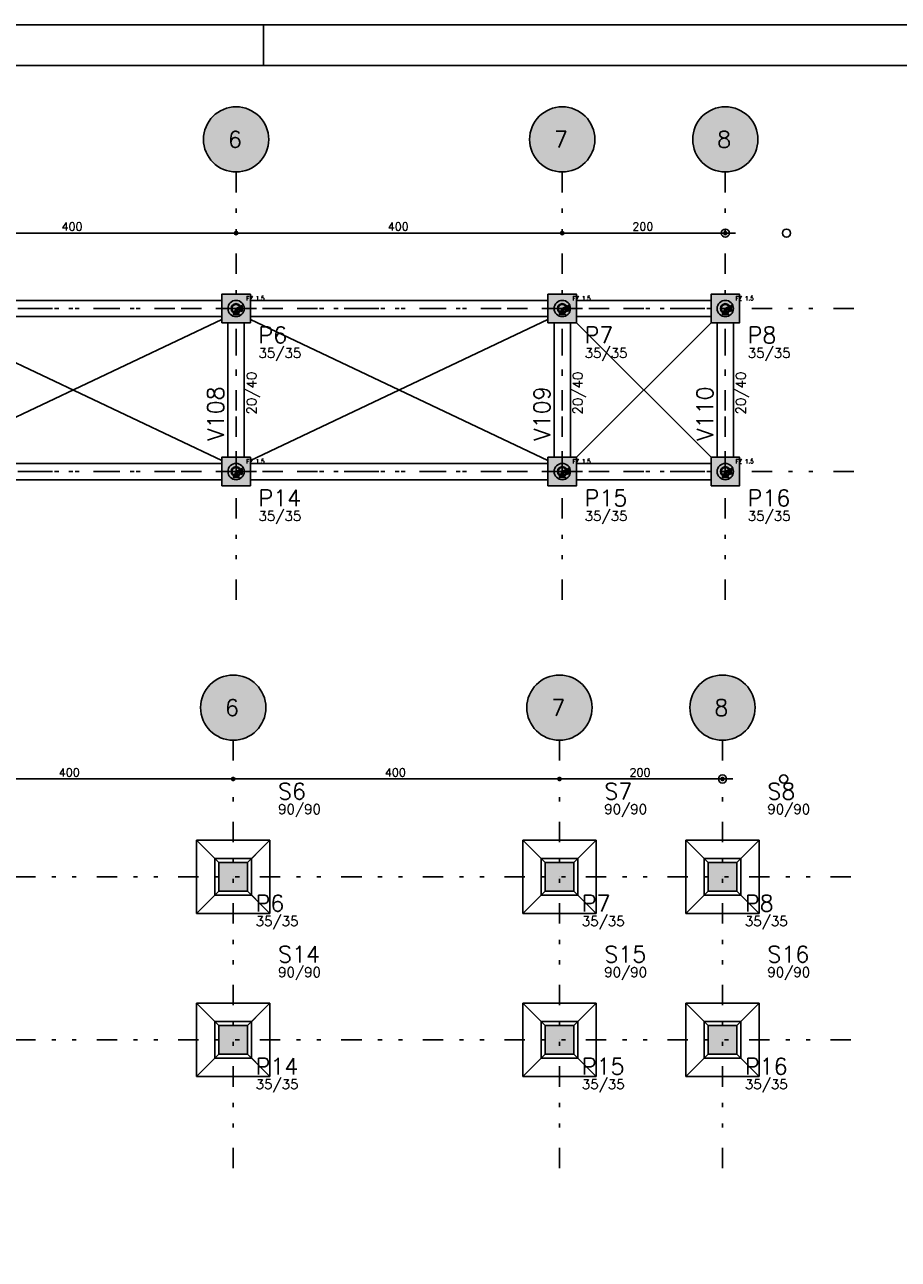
# Model space of a CAD drawing. Extents: x 0 to 84.1, y 0 to 59.4.
# Tile 5 of 6: x 41.2 to 62.7, y 29.1 to 59.4. Entities that reach past the tile are written whole.
import ezdxf

# ---------------------------------------------------------------- set-up
doc = ezdxf.new("R2010")
doc.units = 0
doc.header["$MEASUREMENT"] = 0
doc.linetypes.add('ESTILO_TQS_0003', pattern=[1.5, 0.5, -0.4, 0.1, -0.5])
doc.linetypes.add('ESTILO_TQS_0004', pattern=[2, 0.5, -0.4, 0.1, -0.4, 0.1, -0.5])
for name, color, linetype in [('1', 1, 'CONTINUOUS'), ('2', 2, 'CONTINUOUS'), ('3', 3, 'CONTINUOUS'), ('4', 4, 'CONTINUOUS'), ('6', 6, 'CONTINUOUS'), ('9', 9, 'CONTINUOUS')]:
    doc.layers.add(name, color=color, linetype=linetype)
doc.styles.get("Standard").update_dxf_attribs({"font": 'ROMANS.SHX'})

msp = doc.modelspace()

# ---------------------------------------------------------------- linework, layer by layer
at = {"layer": '1', "linetype": 'ESTILO_TQS_0004'}
for p, q in [((46.43, 55.786), (46.43, 45.086)), ((54.43, 55.786), (54.43, 45.086)), ((58.43, 55.786), (58.43, 45.086)), ((7.08, 52.436), (61.78, 52.436)), ((7.08, 48.436), (61.78, 48.436)), ((46.361, 41.842), (46.361, 31.142)), ((54.361, 41.842), (54.361, 31.142)), ((58.361, 41.842), (58.361, 31.142)), ((7.011, 38.492), (61.711, 38.492)), ((7.011, 34.492), (61.711, 34.492))]:
    msp.add_line(p, q, dxfattribs=at)
at = {"layer": '1', "linetype": 'Continuous'}
for p, q in [((38.18, 54.286), (46.68, 54.286)), ((46.18, 54.286), (54.68, 54.286)), ((46.43, 54.286), (46.43, 54.286)), ((46.43, 54.286), (46.43, 54.286)), ((54.18, 54.286), (58.68, 54.286)), ((54.43, 54.286), (54.43, 54.286)), ((54.43, 54.286), (54.43, 54.286)), ((58.43, 54.286), (58.43, 54.286)), ((46.43, 52.436), (46.43, 52.436)), ((54.43, 52.436), (54.43, 52.436)), ((58.43, 52.436), (58.43, 52.436)), ((46.43, 48.436), (46.43, 48.436)), ((54.43, 48.436), (54.43, 48.436)), ((58.43, 48.436), (58.43, 48.436)), ((38.111, 40.892), (46.611, 40.892)), ((46.111, 40.892), (54.611, 40.892)), ((46.361, 40.892), (46.361, 40.892)), ((46.361, 40.892), (46.361, 40.892)), ((54.111, 40.892), (58.611, 40.892)), ((54.361, 40.892), (54.361, 40.892)), ((54.361, 40.892), (54.361, 40.892)), ((58.361, 40.892), (58.361, 40.892)), ((46.011, 38.842), (45.811, 39.042)), ((46.711, 38.842), (46.911, 39.042)), ((54.011, 38.842), (53.811, 39.042)), ((54.711, 38.842), (54.911, 39.042)), ((58.011, 38.842), (57.811, 39.042)), ((58.711, 38.842), (58.911, 39.042)), ((46.361, 38.492), (46.361, 38.492)), ((46.361, 38.492), (46.361, 38.492)), ((54.361, 38.492), (54.361, 38.492)), ((54.361, 38.492), (54.361, 38.492)), ((58.361, 38.492), (58.361, 38.492)), ((58.361, 38.492), (58.361, 38.492)), ((46.011, 38.142), (45.811, 37.942)), ((46.711, 38.142), (46.911, 37.942)), ((54.011, 38.142), (53.811, 37.942)), ((54.711, 38.142), (54.911, 37.942)), ((58.011, 38.142), (57.811, 37.942)), ((58.711, 38.142), (58.911, 37.942)), ((46.011, 34.842), (45.811, 35.042)), ((46.711, 34.842), (46.911, 35.042)), ((54.011, 34.842), (53.811, 35.042)), ((54.711, 34.842), (54.911, 35.042)), ((58.011, 34.842), (57.811, 35.042)), ((58.711, 34.842), (58.911, 35.042)), ((46.361, 34.492), (46.361, 34.492)), ((46.361, 34.492), (46.361, 34.492)), ((54.361, 34.492), (54.361, 34.492)), ((54.361, 34.492), (54.361, 34.492)), ((58.361, 34.492), (58.361, 34.492)), ((58.361, 34.492), (58.361, 34.492)), ((46.011, 34.142), (45.811, 33.942)), ((46.711, 34.142), (46.911, 33.942)), ((54.011, 34.142), (53.811, 33.942)), ((54.711, 34.142), (54.911, 33.942)), ((58.011, 34.142), (57.811, 33.942)), ((58.711, 34.142), (58.911, 33.942))]:
    msp.add_line(p, q, dxfattribs=at)
at = {"layer": '1', "linetype": 'ESTILO_TQS_0003'}
for p, q in [((38.43, 52.436), (46.43, 52.436)), ((46.43, 52.436), (54.43, 52.436)), ((46.43, 48.436), (46.43, 52.436)), ((54.43, 52.436), (58.43, 52.436)), ((54.43, 48.436), (54.43, 52.436)), ((58.43, 48.436), (58.43, 52.436)), ((38.43, 48.436), (46.43, 48.436)), ((46.43, 48.436), (54.43, 48.436)), ((54.43, 48.436), (58.43, 48.436))]:
    msp.add_line(p, q, dxfattribs=at)
at = {"layer": '1', "linetype": 'Continuous'}
for points in [[(46.08, 52.636), (38.78, 52.636)], [(46.355, 52.286), (46.505, 52.286), (46.43, 52.436), (46.355, 52.286)], [(46.58, 52.361), (46.58, 52.511), (46.43, 52.436), (46.58, 52.361)], [(54.08, 52.636), (46.78, 52.636)], [(54.355, 52.286), (54.505, 52.286), (54.43, 52.436), (54.355, 52.286)], [(54.58, 52.361), (54.58, 52.511), (54.43, 52.436), (54.58, 52.361)], [(58.08, 52.636), (54.78, 52.636)], [(58.355, 52.286), (58.505, 52.286), (58.43, 52.436), (58.355, 52.286)], [(58.58, 52.361), (58.58, 52.511), (58.43, 52.436), (58.58, 52.361)], [(38.78, 52.236), (46.08, 52.236)], [(46.78, 52.236), (54.08, 52.236)], [(54.78, 52.236), (58.08, 52.236)], [(46.23, 52.086), (46.23, 48.786)], [(46.63, 48.786), (46.63, 52.086)], [(54.23, 52.086), (54.23, 48.786)], [(54.63, 48.786), (54.63, 52.086)], [(58.23, 52.086), (58.23, 48.786)], [(58.63, 48.786), (58.63, 52.086)], [(46.08, 48.636), (38.78, 48.636)], [(46.58, 48.361), (46.58, 48.511), (46.43, 48.436), (46.58, 48.361)], [(54.08, 48.636), (46.78, 48.636)], [(54.58, 48.361), (54.58, 48.511), (54.43, 48.436), (54.58, 48.361)], [(58.08, 48.636), (54.78, 48.636)], [(58.58, 48.361), (58.58, 48.511), (58.43, 48.436), (58.58, 48.361)], [(38.78, 48.236), (46.08, 48.236)], [(46.355, 48.286), (46.505, 48.286), (46.43, 48.436), (46.355, 48.286)], [(46.78, 48.236), (54.08, 48.236)], [(54.355, 48.286), (54.505, 48.286), (54.43, 48.436), (54.355, 48.286)], [(54.78, 48.236), (58.08, 48.236)], [(58.355, 48.286), (58.505, 48.286), (58.43, 48.436), (58.355, 48.286)], [(47.261, 39.392), (45.461, 39.392)], [(45.461, 39.392), (45.461, 37.592)], [(45.911, 38.942), (45.461, 39.392)], [(46.811, 38.942), (47.261, 39.392)], [(47.261, 37.592), (47.261, 39.392)], [(55.261, 39.392), (53.461, 39.392)], [(53.461, 39.392), (53.461, 37.592)], [(53.911, 38.942), (53.461, 39.392)], [(54.811, 38.942), (55.261, 39.392)], [(55.261, 37.592), (55.261, 39.392)], [(59.261, 39.392), (57.461, 39.392)], [(57.461, 39.392), (57.461, 37.592)], [(57.911, 38.942), (57.461, 39.392)], [(58.811, 38.942), (59.261, 39.392)], [(59.261, 37.592), (59.261, 39.392)], [(45.911, 38.042), (46.811, 38.042), (46.811, 38.942), (45.911, 38.942), (45.911, 38.042)], [(53.911, 38.042), (54.811, 38.042), (54.811, 38.942), (53.911, 38.942), (53.911, 38.042)], [(57.911, 38.042), (58.811, 38.042), (58.811, 38.942), (57.911, 38.942), (57.911, 38.042)], [(45.911, 38.042), (45.461, 37.592)], [(46.811, 38.042), (47.261, 37.592)], [(53.911, 38.042), (53.461, 37.592)], [(54.811, 38.042), (55.261, 37.592)], [(57.911, 38.042), (57.461, 37.592)], [(58.811, 38.042), (59.261, 37.592)], [(45.461, 37.592), (47.261, 37.592)], [(53.461, 37.592), (55.261, 37.592)], [(57.461, 37.592), (59.261, 37.592)], [(47.261, 35.392), (45.461, 35.392)], [(45.461, 35.392), (45.461, 33.592)], [(45.911, 34.942), (45.461, 35.392)], [(46.811, 34.942), (47.261, 35.392)], [(47.261, 33.592), (47.261, 35.392)], [(55.261, 35.392), (53.461, 35.392)], [(53.461, 35.392), (53.461, 33.592)], [(53.911, 34.942), (53.461, 35.392)], [(54.811, 34.942), (55.261, 35.392)], [(55.261, 33.592), (55.261, 35.392)], [(59.261, 35.392), (57.461, 35.392)], [(57.461, 35.392), (57.461, 33.592)], [(57.911, 34.942), (57.461, 35.392)], [(58.811, 34.942), (59.261, 35.392)], [(59.261, 33.592), (59.261, 35.392)], [(45.911, 34.042), (46.811, 34.042), (46.811, 34.942), (45.911, 34.942), (45.911, 34.042)], [(53.911, 34.042), (54.811, 34.042), (54.811, 34.942), (53.911, 34.942), (53.911, 34.042)], [(57.911, 34.042), (58.811, 34.042), (58.811, 34.942), (57.911, 34.942), (57.911, 34.042)], [(45.911, 34.042), (45.461, 33.592)], [(46.811, 34.042), (47.261, 33.592)], [(53.911, 34.042), (53.461, 33.592)], [(54.811, 34.042), (55.261, 33.592)], [(57.911, 34.042), (57.461, 33.592)], [(58.811, 34.042), (59.261, 33.592)], [(45.461, 33.592), (47.261, 33.592)], [(53.461, 33.592), (55.261, 33.592)], [(57.461, 33.592), (59.261, 33.592)]]:
    msp.add_lwpolyline(points, dxfattribs=at)
for centre, radius in [((46.43, 54.286), 0.04), ((46.43, 54.286), 0.04), ((46.43, 54.286), 0.02), ((46.43, 54.286), 0.02), ((54.43, 54.286), 0.04), ((54.43, 54.286), 0.04), ((54.43, 54.286), 0.02), ((54.43, 54.286), 0.02), ((58.43, 54.286), 0.1), ((58.43, 54.286), 0.04), ((58.43, 54.286), 0.02), ((59.93, 54.286), 0.1), ((46.43, 52.436), 0.2), ((46.43, 52.436), 0.12), ((46.43, 52.436), 0.12), ((46.43, 52.436), 0.1), ((54.43, 52.436), 0.2), ((54.43, 52.436), 0.12), ((54.43, 52.436), 0.12), ((54.43, 52.436), 0.1), ((58.43, 52.436), 0.2), ((58.43, 52.436), 0.12), ((58.43, 52.436), 0.12), ((58.43, 52.436), 0.1), ((46.43, 48.436), 0.2), ((46.43, 48.436), 0.12), ((46.43, 48.436), 0.12), ((46.43, 48.436), 0.1), ((54.43, 48.436), 0.2), ((54.43, 48.436), 0.12), ((54.43, 48.436), 0.12), ((54.43, 48.436), 0.1), ((58.43, 48.436), 0.2), ((58.43, 48.436), 0.12), ((58.43, 48.436), 0.12), ((58.43, 48.436), 0.1), ((46.361, 40.892), 0.04), ((46.361, 40.892), 0.04), ((46.361, 40.892), 0.02), ((46.361, 40.892), 0.02), ((54.361, 40.892), 0.04), ((54.361, 40.892), 0.04), ((54.361, 40.892), 0.02), ((54.361, 40.892), 0.02), ((58.361, 40.892), 0.1), ((58.361, 40.892), 0.04), ((58.361, 40.892), 0.02), ((59.861, 40.892), 0.1)]:
    msp.add_circle(centre, radius, dxfattribs=at)
at = {"layer": '2', "linetype": 'Continuous'}
for p, q in [((84.1, 59.4), (0, 59.4)), ((47.1, 58.4), (47.1, 59.4)), ((38.78, 48.707), (46.08, 52.165)), ((38.78, 52.165), (46.08, 48.707)), ((46.78, 48.707), (54.08, 52.165)), ((46.78, 52.165), (54.08, 48.707)), ((54.78, 48.786), (58.08, 52.086)), ((54.78, 52.086), (58.08, 48.786))]:
    msp.add_line(p, q, dxfattribs=at)
msp.add_lwpolyline([(83.1, 1), (2.5, 1), (2.5, 58.4), (83.1, 58.4), (83.1, 1)], dxfattribs=at)
for centre in [(46.43, 56.586), (54.43, 56.586), (58.43, 56.586), (46.361, 42.642), (54.361, 42.642), (58.361, 42.642)]:
    msp.add_circle(centre, 0.8, dxfattribs=at)
at = {"layer": '6', "linetype": 'Continuous'}
for points in [[(46.08, 52.086), (46.78, 52.086), (46.78, 52.786), (46.08, 52.786), (46.08, 52.086)], [(54.08, 52.086), (54.78, 52.086), (54.78, 52.786), (54.08, 52.786), (54.08, 52.086)], [(58.08, 52.086), (58.78, 52.086), (58.78, 52.786), (58.08, 52.786), (58.08, 52.086)], [(46.08, 48.086), (46.78, 48.086), (46.78, 48.786), (46.08, 48.786), (46.08, 48.086)], [(54.08, 48.086), (54.78, 48.086), (54.78, 48.786), (54.08, 48.786), (54.08, 48.086)], [(58.08, 48.086), (58.78, 48.086), (58.78, 48.786), (58.08, 48.786), (58.08, 48.086)], [(46.011, 38.142), (46.711, 38.142), (46.711, 38.842), (46.011, 38.842), (46.011, 38.142)], [(54.011, 38.142), (54.711, 38.142), (54.711, 38.842), (54.011, 38.842), (54.011, 38.142)], [(58.011, 38.142), (58.711, 38.142), (58.711, 38.842), (58.011, 38.842), (58.011, 38.142)], [(46.011, 34.142), (46.711, 34.142), (46.711, 34.842), (46.011, 34.842), (46.011, 34.142)], [(54.011, 34.142), (54.711, 34.142), (54.711, 34.842), (54.011, 34.842), (54.011, 34.142)], [(58.011, 34.142), (58.711, 34.142), (58.711, 34.842), (58.011, 34.842), (58.011, 34.142)]]:
    msp.add_lwpolyline(points, dxfattribs=at)
at = {"layer": '9', "linetype": 'Continuous'}
for points in [[(47.23, 56.586), (46.062, 57.296), (45.969, 57.24)], [(47.23, 56.586), (46.162, 57.34), (46.062, 57.296)], [(47.23, 56.586), (46.267, 57.369), (46.162, 57.34)], [(47.23, 56.586), (46.375, 57.384), (46.267, 57.369)], [(47.23, 56.586), (46.485, 57.384), (46.375, 57.384)], [(47.23, 56.586), (46.593, 57.369), (46.485, 57.384)], [(47.23, 56.586), (46.698, 57.34), (46.593, 57.369)], [(47.23, 56.586), (46.798, 57.296), (46.698, 57.34)], [(47.23, 56.586), (46.891, 57.24), (46.798, 57.296)], [(55.23, 56.586), (54.062, 57.296), (53.969, 57.24)], [(55.23, 56.586), (54.162, 57.34), (54.062, 57.296)], [(55.23, 56.586), (54.267, 57.369), (54.162, 57.34)], [(55.23, 56.586), (54.375, 57.384), (54.267, 57.369)], [(55.23, 56.586), (54.485, 57.384), (54.375, 57.384)], [(55.23, 56.586), (54.593, 57.369), (54.485, 57.384)], [(55.23, 56.586), (54.698, 57.34), (54.593, 57.369)], [(55.23, 56.586), (54.798, 57.296), (54.698, 57.34)], [(55.23, 56.586), (54.891, 57.24), (54.798, 57.296)], [(59.23, 56.586), (58.062, 57.296), (57.969, 57.24)], [(59.23, 56.586), (58.162, 57.34), (58.062, 57.296)], [(59.23, 56.586), (58.267, 57.369), (58.162, 57.34)], [(59.23, 56.586), (58.375, 57.384), (58.267, 57.369)], [(59.23, 56.586), (58.485, 57.384), (58.375, 57.384)], [(59.23, 56.586), (58.593, 57.369), (58.485, 57.384)], [(59.23, 56.586), (58.698, 57.34), (58.593, 57.369)], [(59.23, 56.586), (58.798, 57.296), (58.698, 57.34)], [(59.23, 56.586), (58.891, 57.24), (58.798, 57.296)], [(47.23, 56.586), (45.746, 57.002), (45.696, 56.905)], [(47.23, 56.586), (45.809, 57.091), (45.746, 57.002)], [(47.23, 56.586), (45.884, 57.171), (45.809, 57.091)], [(47.23, 56.586), (45.969, 57.24), (45.884, 57.171)], [(47.23, 56.586), (46.976, 57.171), (46.891, 57.24)], [(47.23, 56.586), (47.051, 57.091), (46.976, 57.171)], [(47.23, 56.586), (47.114, 57.002), (47.051, 57.091)], [(47.23, 56.586), (47.164, 56.905), (47.114, 57.002)], [(55.23, 56.586), (53.746, 57.002), (53.696, 56.905)], [(55.23, 56.586), (53.809, 57.091), (53.746, 57.002)], [(55.23, 56.586), (53.884, 57.171), (53.809, 57.091)], [(55.23, 56.586), (53.969, 57.24), (53.884, 57.171)], [(55.23, 56.586), (54.976, 57.171), (54.891, 57.24)], [(55.23, 56.586), (55.051, 57.091), (54.976, 57.171)], [(55.23, 56.586), (55.114, 57.002), (55.051, 57.091)], [(55.23, 56.586), (55.164, 56.905), (55.114, 57.002)], [(59.23, 56.586), (57.746, 57.002), (57.696, 56.905)], [(59.23, 56.586), (57.809, 57.091), (57.746, 57.002)], [(59.23, 56.586), (57.884, 57.171), (57.809, 57.091)], [(59.23, 56.586), (57.969, 57.24), (57.884, 57.171)], [(59.23, 56.586), (58.976, 57.171), (58.891, 57.24)], [(59.23, 56.586), (59.051, 57.091), (58.976, 57.171)], [(59.23, 56.586), (59.114, 57.002), (59.051, 57.091)], [(59.23, 56.586), (59.164, 56.905), (59.114, 57.002)], [(47.23, 56.586), (45.637, 56.695), (45.63, 56.586)], [(47.23, 56.586), (45.66, 56.802), (45.637, 56.695)], [(47.23, 56.586), (45.696, 56.905), (45.66, 56.802)], [(47.23, 56.586), (47.2, 56.802), (47.164, 56.905)], [(47.23, 56.586), (47.223, 56.695), (47.2, 56.802)], [(55.23, 56.586), (53.637, 56.695), (53.63, 56.586)], [(55.23, 56.586), (53.66, 56.802), (53.637, 56.695)], [(55.23, 56.586), (53.696, 56.905), (53.66, 56.802)], [(55.23, 56.586), (55.2, 56.802), (55.164, 56.905)], [(55.23, 56.586), (55.223, 56.695), (55.2, 56.802)], [(59.23, 56.586), (57.637, 56.695), (57.63, 56.586)], [(59.23, 56.586), (57.66, 56.802), (57.637, 56.695)], [(59.23, 56.586), (57.696, 56.905), (57.66, 56.802)], [(59.23, 56.586), (59.2, 56.802), (59.164, 56.905)], [(59.23, 56.586), (59.223, 56.695), (59.2, 56.802)], [(47.23, 56.586), (45.63, 56.586), (45.637, 56.477)], [(47.23, 56.586), (45.637, 56.477), (45.66, 56.37)], [(47.23, 56.586), (45.66, 56.37), (45.696, 56.267)], [(47.23, 56.586), (45.696, 56.267), (45.746, 56.17)], [(47.23, 56.586), (45.746, 56.17), (45.809, 56.081)], [(47.23, 56.586), (45.809, 56.081), (45.884, 56.001)], [(47.23, 56.586), (45.884, 56.001), (45.969, 55.933)], [(47.23, 56.586), (45.969, 55.933), (46.062, 55.876)], [(47.23, 56.586), (46.062, 55.876), (46.162, 55.832)], [(47.23, 56.586), (46.162, 55.832), (46.267, 55.803)], [(47.23, 56.586), (46.267, 55.803), (46.375, 55.788)], [(47.23, 56.586), (46.375, 55.788), (46.485, 55.788)], [(47.23, 56.586), (46.485, 55.788), (46.593, 55.803)], [(47.23, 56.586), (46.593, 55.803), (46.698, 55.832)], [(47.23, 56.586), (46.698, 55.832), (46.798, 55.876)], [(47.23, 56.586), (46.798, 55.876), (46.891, 55.933)], [(47.23, 56.586), (46.891, 55.933), (46.976, 56.001)], [(47.23, 56.586), (46.976, 56.001), (47.051, 56.081)], [(47.23, 56.586), (47.051, 56.081), (47.114, 56.17)], [(47.23, 56.586), (47.114, 56.17), (47.164, 56.267)], [(47.23, 56.586), (47.164, 56.267), (47.2, 56.37)], [(47.23, 56.586), (47.2, 56.37), (47.223, 56.477)], [(47.23, 56.586), (47.223, 56.477), (47.23, 56.586)], [(55.23, 56.586), (53.63, 56.586), (53.637, 56.477)], [(55.23, 56.586), (53.637, 56.477), (53.66, 56.37)], [(55.23, 56.586), (53.66, 56.37), (53.696, 56.267)], [(55.23, 56.586), (53.696, 56.267), (53.746, 56.17)], [(55.23, 56.586), (53.746, 56.17), (53.809, 56.081)], [(55.23, 56.586), (53.809, 56.081), (53.884, 56.001)], [(55.23, 56.586), (53.884, 56.001), (53.969, 55.933)], [(55.23, 56.586), (53.969, 55.933), (54.062, 55.876)], [(55.23, 56.586), (54.062, 55.876), (54.162, 55.832)], [(55.23, 56.586), (54.162, 55.832), (54.267, 55.803)], [(55.23, 56.586), (54.267, 55.803), (54.375, 55.788)], [(55.23, 56.586), (54.375, 55.788), (54.485, 55.788)], [(55.23, 56.586), (54.485, 55.788), (54.593, 55.803)], [(55.23, 56.586), (54.593, 55.803), (54.698, 55.832)], [(55.23, 56.586), (54.698, 55.832), (54.798, 55.876)], [(55.23, 56.586), (54.798, 55.876), (54.891, 55.933)], [(55.23, 56.586), (54.891, 55.933), (54.976, 56.001)], [(55.23, 56.586), (54.976, 56.001), (55.051, 56.081)], [(55.23, 56.586), (55.051, 56.081), (55.114, 56.17)], [(55.23, 56.586), (55.114, 56.17), (55.164, 56.267)], [(55.23, 56.586), (55.164, 56.267), (55.2, 56.37)], [(55.23, 56.586), (55.2, 56.37), (55.223, 56.477)], [(55.23, 56.586), (55.223, 56.477), (55.23, 56.586)], [(59.23, 56.586), (57.63, 56.586), (57.637, 56.477)], [(59.23, 56.586), (57.637, 56.477), (57.66, 56.37)], [(59.23, 56.586), (57.66, 56.37), (57.696, 56.267)], [(59.23, 56.586), (57.696, 56.267), (57.746, 56.17)], [(59.23, 56.586), (57.746, 56.17), (57.809, 56.081)], [(59.23, 56.586), (57.809, 56.081), (57.884, 56.001)], [(59.23, 56.586), (57.884, 56.001), (57.969, 55.933)], [(59.23, 56.586), (57.969, 55.933), (58.062, 55.876)], [(59.23, 56.586), (58.062, 55.876), (58.162, 55.832)], [(59.23, 56.586), (58.162, 55.832), (58.267, 55.803)], [(59.23, 56.586), (58.267, 55.803), (58.375, 55.788)], [(59.23, 56.586), (58.375, 55.788), (58.485, 55.788)], [(59.23, 56.586), (58.485, 55.788), (58.593, 55.803)], [(59.23, 56.586), (58.593, 55.803), (58.698, 55.832)], [(59.23, 56.586), (58.698, 55.832), (58.798, 55.876)], [(59.23, 56.586), (58.798, 55.876), (58.891, 55.933)], [(59.23, 56.586), (58.891, 55.933), (58.976, 56.001)], [(59.23, 56.586), (58.976, 56.001), (59.051, 56.081)], [(59.23, 56.586), (59.051, 56.081), (59.114, 56.17)], [(59.23, 56.586), (59.114, 56.17), (59.164, 56.267)], [(59.23, 56.586), (59.164, 56.267), (59.2, 56.37)], [(59.23, 56.586), (59.2, 56.37), (59.223, 56.477)], [(59.23, 56.586), (59.223, 56.477), (59.23, 56.586)], [(46.08, 52.086), (46.78, 52.086), (46.78, 52.786)], [(46.08, 52.086), (46.78, 52.786), (46.08, 52.786)], [(46.08, 52.086), (46.08, 52.786), (46.08, 52.086)], [(54.08, 52.086), (54.78, 52.086), (54.78, 52.786)], [(54.08, 52.086), (54.78, 52.786), (54.08, 52.786)], [(54.08, 52.086), (54.08, 52.786), (54.08, 52.086)], [(58.08, 52.086), (58.78, 52.086), (58.78, 52.786)], [(58.08, 52.086), (58.78, 52.786), (58.08, 52.786)], [(58.08, 52.086), (58.08, 52.786), (58.08, 52.086)], [(46.355, 52.286), (46.505, 52.286), (46.43, 52.436)], [(46.355, 52.286), (46.43, 52.436), (46.355, 52.286)], [(46.58, 52.361), (46.58, 52.511), (46.43, 52.436)], [(46.58, 52.361), (46.43, 52.436), (46.58, 52.361)], [(54.355, 52.286), (54.505, 52.286), (54.43, 52.436)], [(54.355, 52.286), (54.43, 52.436), (54.355, 52.286)], [(54.58, 52.361), (54.58, 52.511), (54.43, 52.436)], [(54.58, 52.361), (54.43, 52.436), (54.58, 52.361)], [(58.355, 52.286), (58.505, 52.286), (58.43, 52.436)], [(58.355, 52.286), (58.43, 52.436), (58.355, 52.286)], [(58.58, 52.361), (58.58, 52.511), (58.43, 52.436)], [(58.58, 52.361), (58.43, 52.436), (58.58, 52.361)], [(46.08, 48.086), (46.78, 48.086), (46.78, 48.786)], [(46.08, 48.086), (46.78, 48.786), (46.08, 48.786)], [(46.08, 48.086), (46.08, 48.786), (46.08, 48.086)], [(54.08, 48.086), (54.78, 48.086), (54.78, 48.786)], [(54.08, 48.086), (54.78, 48.786), (54.08, 48.786)], [(54.08, 48.086), (54.08, 48.786), (54.08, 48.086)], [(58.08, 48.086), (58.78, 48.086), (58.78, 48.786)], [(58.08, 48.086), (58.78, 48.786), (58.08, 48.786)], [(58.08, 48.086), (58.08, 48.786), (58.08, 48.086)], [(46.58, 48.361), (46.58, 48.511), (46.43, 48.436)], [(54.58, 48.361), (54.58, 48.511), (54.43, 48.436)], [(58.58, 48.361), (58.58, 48.511), (58.43, 48.436)], [(46.355, 48.286), (46.505, 48.286), (46.43, 48.436)], [(46.355, 48.286), (46.43, 48.436), (46.355, 48.286)], [(46.58, 48.361), (46.43, 48.436), (46.58, 48.361)], [(54.355, 48.286), (54.505, 48.286), (54.43, 48.436)], [(54.355, 48.286), (54.43, 48.436), (54.355, 48.286)], [(54.58, 48.361), (54.43, 48.436), (54.58, 48.361)], [(58.355, 48.286), (58.505, 48.286), (58.43, 48.436)], [(58.355, 48.286), (58.43, 48.436), (58.355, 48.286)], [(58.58, 48.361), (58.43, 48.436), (58.58, 48.361)], [(47.161, 42.642), (45.993, 43.353), (45.9, 43.296)], [(47.161, 42.642), (46.093, 43.396), (45.993, 43.353)], [(47.161, 42.642), (46.198, 43.425), (46.093, 43.396)], [(47.161, 42.642), (46.306, 43.44), (46.198, 43.425)], [(47.161, 42.642), (46.416, 43.44), (46.306, 43.44)], [(47.161, 42.642), (46.524, 43.425), (46.416, 43.44)], [(47.161, 42.642), (46.629, 43.396), (46.524, 43.425)], [(47.161, 42.642), (46.729, 43.353), (46.629, 43.396)], [(47.161, 42.642), (46.822, 43.296), (46.729, 43.353)], [(55.161, 42.642), (53.993, 43.353), (53.9, 43.296)], [(55.161, 42.642), (54.093, 43.396), (53.993, 43.353)], [(55.161, 42.642), (54.198, 43.425), (54.093, 43.396)], [(55.161, 42.642), (54.306, 43.44), (54.198, 43.425)], [(55.161, 42.642), (54.416, 43.44), (54.306, 43.44)], [(55.161, 42.642), (54.524, 43.425), (54.416, 43.44)], [(55.161, 42.642), (54.629, 43.396), (54.524, 43.425)], [(55.161, 42.642), (54.729, 43.353), (54.629, 43.396)], [(55.161, 42.642), (54.822, 43.296), (54.729, 43.353)], [(59.161, 42.642), (57.993, 43.353), (57.9, 43.296)], [(59.161, 42.642), (58.093, 43.396), (57.993, 43.353)], [(59.161, 42.642), (58.198, 43.425), (58.093, 43.396)], [(59.161, 42.642), (58.306, 43.44), (58.198, 43.425)], [(59.161, 42.642), (58.416, 43.44), (58.306, 43.44)], [(59.161, 42.642), (58.524, 43.425), (58.416, 43.44)], [(59.161, 42.642), (58.629, 43.396), (58.524, 43.425)], [(59.161, 42.642), (58.729, 43.353), (58.629, 43.396)], [(59.161, 42.642), (58.822, 43.296), (58.729, 43.353)], [(47.161, 42.642), (45.677, 43.058), (45.627, 42.961)], [(47.161, 42.642), (45.74, 43.147), (45.677, 43.058)], [(47.161, 42.642), (45.815, 43.227), (45.74, 43.147)], [(47.161, 42.642), (45.9, 43.296), (45.815, 43.227)], [(47.161, 42.642), (46.907, 43.227), (46.822, 43.296)], [(47.161, 42.642), (46.982, 43.147), (46.907, 43.227)], [(47.161, 42.642), (47.044, 43.058), (46.982, 43.147)], [(47.161, 42.642), (47.095, 42.961), (47.044, 43.058)], [(55.161, 42.642), (53.677, 43.058), (53.627, 42.961)], [(55.161, 42.642), (53.74, 43.147), (53.677, 43.058)], [(55.161, 42.642), (53.815, 43.227), (53.74, 43.147)], [(55.161, 42.642), (53.9, 43.296), (53.815, 43.227)], [(55.161, 42.642), (54.907, 43.227), (54.822, 43.296)], [(55.161, 42.642), (54.982, 43.147), (54.907, 43.227)], [(55.161, 42.642), (55.044, 43.058), (54.982, 43.147)], [(55.161, 42.642), (55.095, 42.961), (55.044, 43.058)], [(59.161, 42.642), (57.677, 43.058), (57.627, 42.961)], [(59.161, 42.642), (57.74, 43.147), (57.677, 43.058)], [(59.161, 42.642), (57.815, 43.227), (57.74, 43.147)], [(59.161, 42.642), (57.9, 43.296), (57.815, 43.227)], [(59.161, 42.642), (58.907, 43.227), (58.822, 43.296)], [(59.161, 42.642), (58.982, 43.147), (58.907, 43.227)], [(59.161, 42.642), (59.044, 43.058), (58.982, 43.147)], [(59.161, 42.642), (59.095, 42.961), (59.044, 43.058)], [(47.161, 42.642), (45.568, 42.751), (45.561, 42.642)], [(47.161, 42.642), (45.591, 42.858), (45.568, 42.751)], [(47.161, 42.642), (45.627, 42.961), (45.591, 42.858)], [(47.161, 42.642), (47.131, 42.858), (47.095, 42.961)], [(47.161, 42.642), (47.154, 42.751), (47.131, 42.858)], [(55.161, 42.642), (53.568, 42.751), (53.561, 42.642)], [(55.161, 42.642), (53.591, 42.858), (53.568, 42.751)], [(55.161, 42.642), (53.627, 42.961), (53.591, 42.858)], [(55.161, 42.642), (55.131, 42.858), (55.095, 42.961)], [(55.161, 42.642), (55.154, 42.751), (55.131, 42.858)], [(59.161, 42.642), (57.568, 42.751), (57.561, 42.642)], [(59.161, 42.642), (57.591, 42.858), (57.568, 42.751)], [(59.161, 42.642), (57.627, 42.961), (57.591, 42.858)], [(59.161, 42.642), (59.131, 42.858), (59.095, 42.961)], [(59.161, 42.642), (59.154, 42.751), (59.131, 42.858)], [(47.161, 42.642), (45.561, 42.642), (45.568, 42.533)], [(47.161, 42.642), (45.568, 42.533), (45.591, 42.426)], [(47.161, 42.642), (45.591, 42.426), (45.627, 42.323)], [(47.161, 42.642), (45.627, 42.323), (45.677, 42.227)], [(47.161, 42.642), (45.677, 42.227), (45.74, 42.137)], [(47.161, 42.642), (45.74, 42.137), (45.815, 42.058)], [(47.161, 42.642), (45.815, 42.058), (45.9, 41.989)], [(47.161, 42.642), (45.9, 41.989), (45.993, 41.932)], [(47.161, 42.642), (45.993, 41.932), (46.093, 41.888)], [(47.161, 42.642), (46.093, 41.888), (46.198, 41.859)], [(47.161, 42.642), (46.198, 41.859), (46.306, 41.844)], [(47.161, 42.642), (46.306, 41.844), (46.416, 41.844)], [(47.161, 42.642), (46.416, 41.844), (46.524, 41.859)], [(47.161, 42.642), (46.524, 41.859), (46.629, 41.888)], [(47.161, 42.642), (46.629, 41.888), (46.729, 41.932)], [(47.161, 42.642), (46.729, 41.932), (46.822, 41.989)], [(47.161, 42.642), (46.822, 41.989), (46.907, 42.058)], [(47.161, 42.642), (46.907, 42.058), (46.982, 42.137)], [(47.161, 42.642), (46.982, 42.137), (47.044, 42.227)], [(47.161, 42.642), (47.044, 42.227), (47.095, 42.323)], [(47.161, 42.642), (47.095, 42.323), (47.131, 42.426)], [(47.161, 42.642), (47.131, 42.426), (47.154, 42.533)], [(47.161, 42.642), (47.154, 42.533), (47.161, 42.642)], [(55.161, 42.642), (53.561, 42.642), (53.568, 42.533)], [(55.161, 42.642), (53.568, 42.533), (53.591, 42.426)], [(55.161, 42.642), (53.591, 42.426), (53.627, 42.323)], [(55.161, 42.642), (53.627, 42.323), (53.677, 42.227)], [(55.161, 42.642), (53.677, 42.227), (53.74, 42.137)], [(55.161, 42.642), (53.74, 42.137), (53.815, 42.058)], [(55.161, 42.642), (53.815, 42.058), (53.9, 41.989)], [(55.161, 42.642), (53.9, 41.989), (53.993, 41.932)], [(55.161, 42.642), (53.993, 41.932), (54.093, 41.888)], [(55.161, 42.642), (54.093, 41.888), (54.198, 41.859)], [(55.161, 42.642), (54.198, 41.859), (54.306, 41.844)], [(55.161, 42.642), (54.306, 41.844), (54.416, 41.844)], [(55.161, 42.642), (54.416, 41.844), (54.524, 41.859)], [(55.161, 42.642), (54.524, 41.859), (54.629, 41.888)], [(55.161, 42.642), (54.629, 41.888), (54.729, 41.932)], [(55.161, 42.642), (54.729, 41.932), (54.822, 41.989)], [(55.161, 42.642), (54.822, 41.989), (54.907, 42.058)], [(55.161, 42.642), (54.907, 42.058), (54.982, 42.137)], [(55.161, 42.642), (54.982, 42.137), (55.044, 42.227)], [(55.161, 42.642), (55.044, 42.227), (55.095, 42.323)], [(55.161, 42.642), (55.095, 42.323), (55.131, 42.426)], [(55.161, 42.642), (55.131, 42.426), (55.154, 42.533)], [(55.161, 42.642), (55.154, 42.533), (55.161, 42.642)], [(59.161, 42.642), (57.561, 42.642), (57.568, 42.533)], [(59.161, 42.642), (57.568, 42.533), (57.591, 42.426)], [(59.161, 42.642), (57.591, 42.426), (57.627, 42.323)], [(59.161, 42.642), (57.627, 42.323), (57.677, 42.227)], [(59.161, 42.642), (57.677, 42.227), (57.74, 42.137)], [(59.161, 42.642), (57.74, 42.137), (57.815, 42.058)], [(59.161, 42.642), (57.815, 42.058), (57.9, 41.989)], [(59.161, 42.642), (57.9, 41.989), (57.993, 41.932)], [(59.161, 42.642), (57.993, 41.932), (58.093, 41.888)], [(59.161, 42.642), (58.093, 41.888), (58.198, 41.859)], [(59.161, 42.642), (58.198, 41.859), (58.306, 41.844)], [(59.161, 42.642), (58.306, 41.844), (58.416, 41.844)], [(59.161, 42.642), (58.416, 41.844), (58.524, 41.859)], [(59.161, 42.642), (58.524, 41.859), (58.629, 41.888)], [(59.161, 42.642), (58.629, 41.888), (58.729, 41.932)], [(59.161, 42.642), (58.729, 41.932), (58.822, 41.989)], [(59.161, 42.642), (58.822, 41.989), (58.907, 42.058)], [(59.161, 42.642), (58.907, 42.058), (58.982, 42.137)], [(59.161, 42.642), (58.982, 42.137), (59.044, 42.227)], [(59.161, 42.642), (59.044, 42.227), (59.095, 42.323)], [(59.161, 42.642), (59.095, 42.323), (59.131, 42.426)], [(59.161, 42.642), (59.131, 42.426), (59.154, 42.533)], [(59.161, 42.642), (59.154, 42.533), (59.161, 42.642)], [(46.011, 38.142), (46.711, 38.142), (46.711, 38.842)], [(46.011, 38.142), (46.711, 38.842), (46.011, 38.842)], [(46.011, 38.142), (46.011, 38.842), (46.011, 38.142)], [(54.011, 38.142), (54.711, 38.142), (54.711, 38.842)], [(54.011, 38.142), (54.711, 38.842), (54.011, 38.842)], [(54.011, 38.142), (54.011, 38.842), (54.011, 38.142)], [(58.011, 38.142), (58.711, 38.142), (58.711, 38.842)], [(58.011, 38.142), (58.711, 38.842), (58.011, 38.842)], [(58.011, 38.142), (58.011, 38.842), (58.011, 38.142)], [(46.011, 34.142), (46.711, 34.142), (46.711, 34.842)], [(46.011, 34.142), (46.711, 34.842), (46.011, 34.842)], [(46.011, 34.142), (46.011, 34.842), (46.011, 34.142)], [(54.011, 34.142), (54.711, 34.142), (54.711, 34.842)], [(54.011, 34.142), (54.711, 34.842), (54.011, 34.842)], [(54.011, 34.142), (54.011, 34.842), (54.011, 34.142)], [(58.011, 34.142), (58.711, 34.142), (58.711, 34.842)], [(58.011, 34.142), (58.711, 34.842), (58.011, 34.842)], [(58.011, 34.142), (58.011, 34.842), (58.011, 34.142)]]:
    msp.add_solid(points, dxfattribs=at)

# ---------------------------------------------------------------- texts
at = {"layer": '1', "linetype": 'Continuous'}
for s, height, p in [('400', 0.2, (42.15, 54.346)), ('400', 0.2, (50.15, 54.346)), ('200', 0.2, (56.15, 54.346)), ('FZ 1.5', 0.1, (46.68, 52.636)), ('FZ 1.5', 0.1, (54.68, 52.636)), ('FZ 1.5', 0.1, (58.68, 52.636)), ('FZ 1.5', 0.1, (46.68, 48.636)), ('FZ 1.5', 0.1, (54.68, 48.636)), ('FZ 1.5', 0.1, (58.68, 48.636)), ('400', 0.2, (42.081, 40.952)), ('400', 0.2, (50.081, 40.952)), ('200', 0.2, (56.081, 40.952))]:
    msp.add_text(s, height=height, dxfattribs=at).set_placement(p)
at = {"layer": '3', "linetype": 'Continuous'}
for s, p in [('35/35', (46.98, 51.226)), ('35/35', (54.98, 51.226)), ('35/35', (58.98, 51.226)), ('35/35', (46.98, 47.226)), ('35/35', (54.98, 47.226)), ('35/35', (58.98, 47.226)), ('90/90', (47.461, 40.032)), ('90/90', (55.461, 40.032)), ('90/90', (59.461, 40.032)), ('35/35', (46.911, 37.282)), ('35/35', (54.911, 37.282)), ('35/35', (58.911, 37.282)), ('90/90', (47.461, 36.032)), ('90/90', (55.461, 36.032)), ('90/90', (59.461, 36.032)), ('35/35', (46.911, 33.282)), ('35/35', (54.911, 33.282)), ('35/35', (58.911, 33.282))]:
    msp.add_text(s, height=0.24, dxfattribs=at).set_placement(p)
for p in [(46.93, 49.836), (54.93, 49.836), (58.93, 49.836)]:
    msp.add_text('20/40', height=0.24, rotation=90, dxfattribs=at).set_placement(p)
at = {"layer": '4', "linetype": 'Continuous'}
for s, p in [('V108', (46.13, 49.186)), ('V109', (54.13, 49.186)), ('V110', (58.13, 49.186))]:
    msp.add_text(s, height=0.4, rotation=90, dxfattribs=at).set_placement(p)
at = {"layer": '6', "linetype": 'Continuous'}
for s, p in [('6', (46.23, 56.386)), ('7', (54.23, 56.386)), ('8', (58.23, 56.386)), ('P6', (46.98, 51.586)), ('P7', (54.98, 51.586)), ('P8', (58.98, 51.586)), ('P14', (46.98, 47.586)), ('P15', (54.98, 47.586)), ('P16', (58.98, 47.586)), ('6', (46.161, 42.442)), ('7', (54.161, 42.442)), ('8', (58.161, 42.442)), ('S6', (47.461, 40.392)), ('S7', (55.461, 40.392)), ('S8', (59.461, 40.392)), ('P6', (46.911, 37.642)), ('P7', (54.911, 37.642)), ('P8', (58.911, 37.642)), ('S14', (47.461, 36.392)), ('S15', (55.461, 36.392)), ('S16', (59.461, 36.392)), ('P14', (46.911, 33.642)), ('P15', (54.911, 33.642)), ('P16', (58.911, 33.642))]:
    msp.add_text(s, height=0.4, dxfattribs=at).set_placement(p)

doc.saveas('drawing.dxf')
